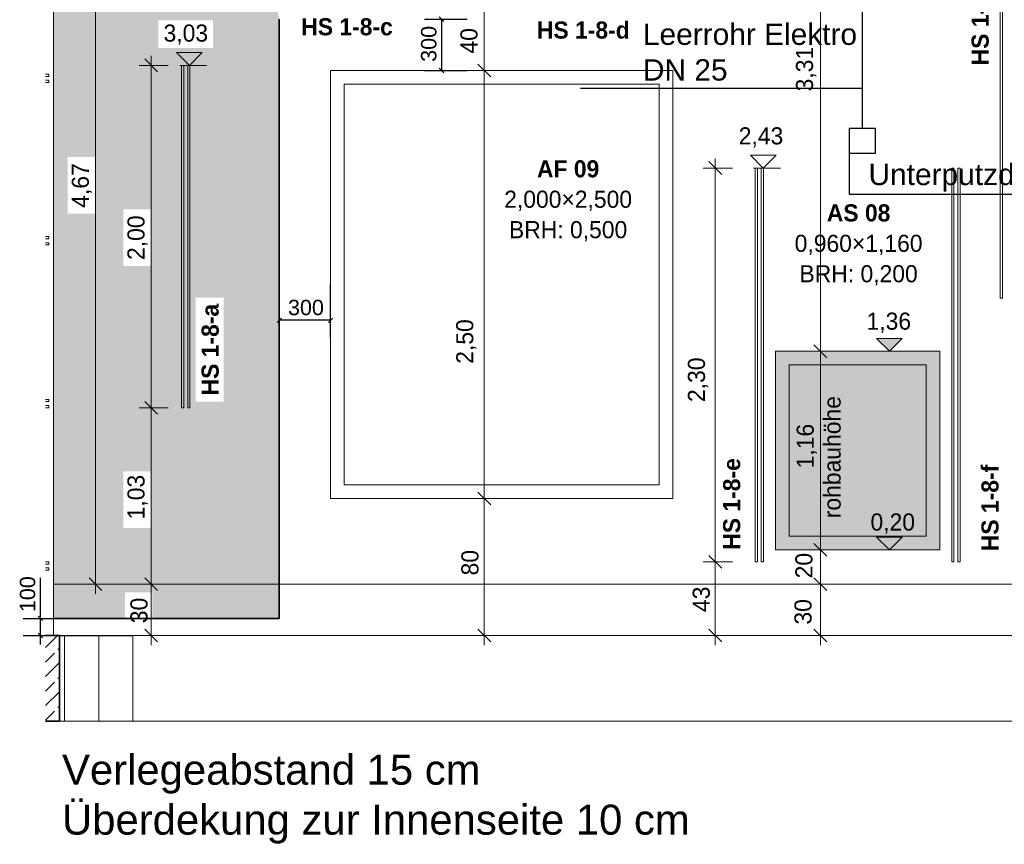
# Model space of a CAD drawing. Extents: x -22247 to 417655, y -187892 to 17509.
# Tile 50 of 62: x 396009 to 401765, y -186496 to -181679. Entities that reach past the tile are written whole.
import ezdxf
from ezdxf.lldxf.tags import DXFTag

# ---------------------------------------------------------------- set-up
doc = ezdxf.new("R2010")
doc.units = 0
doc.header["$LTSCALE"] = 50
doc.layers.get('0').update_dxf_attribs({"lineweight": 25})
for name, color, linetype, lineweight in [('01 Bemaßung einbauteile', 7, 'Continuous', 25), ('01AFU Allgemein Bemaßung', 7, 'Continuous', 25), ('20 Außenwände', 7, 'Continuous', 25), ('20 Dach Stb-Decke', 7, 'Continuous', 25), ('20 Einbauteile - Halfenschienen', 7, 'Continuous', 25), ('20 Fenster Texte', 7, 'Continuous', 25), ('20 Fundament', 7, 'Continuous', 25), ('H_Mass', 7, 'Continuous', 25), ('H_Text', 7, 'Continuous', 25), ('X_Text', 7, 'Continuous', 25)]:
    doc.layers.add(name, color=color, linetype=linetype, lineweight=lineweight)
doc.layers.add('E_Elektroinstallation', color=2, linetype='Continuous', lineweight=25, true_color=0xffff00)
doc.layers.add('H_Fläschenheizung', color=7, linetype='Continuous', lineweight=35, true_color=0xff9393)
doc.styles.add('ERSTELLTER_STIL_2', font='GOTHIC.TTF')
doc.styles.add('ERSTELLTER_STIL_3', font='txt')
doc.styles.get("Standard").update_dxf_attribs({"font": 'txt.shx'})
tags = doc.linetypes.add('Untersicht', pattern=[0.4, 0.3, -0.1]).pattern_tags.tags
tags[6:7] = [DXFTag(74, 4), DXFTag(75, 0), DXFTag(340, '0'), DXFTag(46, 1.0), DXFTag(50, 0.0), DXFTag(44, 0.0), DXFTag(45, 0.0)]
tags[4:5] = [DXFTag(74, 4), DXFTag(75, 0), DXFTag(340, '0'), DXFTag(46, 1.0), DXFTag(50, 0.0), DXFTag(44, 0.0), DXFTag(45, 0.0)]

# ---------------------------------------------------------------- blocks, each defined once
blk = doc.blocks.new('Schraffur_A07DSF0UVH', base_point=(396207.3, -185175.8))
at = {"ltscale": 0.35}
for points in [[(397300.1, -180443.3), (396207.3, -180405.8), (396289.6, -182481.4)], [(396207.3, -180405.8), (396289.6, -182481.4), (396207.3, -185175.8)], [(397300.1, -180443.3), (396449.6, -182481.4), (396289.6, -182481.4)], [(397300.1, -180443.3), (396820.2, -181682.4), (396449.6, -182481.4)], [(397300.1, -180443.3), (397140, -181682.4), (396820.2, -181682.4)], [(397140, -181844.2), (397201.3, -183302.6), (397300.1, -180443.3)], [(397300.1, -180443.3), (397140, -181844.2), (397140, -181682.4)], [(397300.1, -180603.3), (397201.3, -183910), (397300.1, -180443.3)], [(397201.3, -183302.6), (397300.1, -180443.3), (397201.3, -183910)], [(397300.1, -180603.3), (397526.9, -185175.8), (397201.3, -183910)], [(397300.1, -180603.3), (397526.9, -181675.8), (397526.9, -185175.8)], [(396820.2, -181682.4), (396615.2, -182786.8), (396449.6, -182811.3)], [(396820.2, -181682.4), (396449.6, -182811.3), (396449.6, -182481.4)], [(396820.2, -181682.4), (396775.2, -182786.8), (396615.2, -182786.8)], [(396820.2, -181682.4), (396784.3, -185024.6), (396775.2, -184647.5)], [(396820.2, -181682.4), (396775.2, -184647.5), (396775.2, -184317.5)], [(396820.2, -181682.4), (396775.2, -184317.5), (396775.2, -183116.8)], [(396820.2, -181682.4), (396775.2, -183116.8), (396775.2, -182786.8)], [(396820.2, -181682.4), (396820.2, -181844.2), (396784.3, -185175.8)], [(396820.2, -181682.4), (396784.3, -185175.8), (396784.3, -185024.6)], [(396784.3, -185175.8), (397037.1, -183910), (396820.2, -181844.2)], [(397037.1, -183910), (396820.2, -181844.2), (397037.1, -183302.6)], [(396820.2, -181844.2), (397037.1, -183302.6), (397140, -181844.2)], [(397037.1, -183302.6), (397140, -181844.2), (397201.3, -183302.6)], [(396289.6, -182481.4), (396207.3, -185175.8), (396289.6, -182811.3)], [(396207.3, -185175.8), (396289.6, -182811.3), (396624.3, -185175.8)], [(396289.6, -182811.3), (396624.3, -185175.8), (396449.6, -182811.3)], [(396449.6, -182811.3), (396615.2, -184647.5), (396615.2, -182786.8)], [(396624.3, -185175.8), (396449.6, -182811.3), (396615.2, -184647.5)], [(396615.2, -184647.5), (396615.2, -182786.8), (396615.2, -183116.8)], [(396615.2, -184317.5), (396615.2, -184647.5), (396615.2, -183116.8)], [(396615.2, -184317.5), (396615.2, -183116.8), (396775.2, -183116.8)], [(396615.2, -184317.5), (396775.2, -183116.8), (396775.2, -184317.5)], [(397526.9, -185175.8), (396784.3, -185175.8), (397037.1, -183910)], [(397526.9, -185175.8), (397037.1, -183910), (397201.3, -183910)], [(396624.3, -185024.6), (396624.3, -185175.8), (396615.2, -184647.5)], [(396624.3, -185024.6), (396615.2, -184647.5), (396775.2, -184647.5)], [(396624.3, -185024.6), (396775.2, -184647.5), (396784.3, -185024.6)]]:
    blk.add_solid(points, dxfattribs=at)
blk = doc.blocks.new('-D230')
at = {"layer": '01AFU Allgemein Bemaßung', "color": 7, "linetype": 'Continuous', "lineweight": 13, "ltscale": 3.71293e-05}
for p, q in [((396.4522, -180.3058), (396.4522, -180.2496)), ((396.5225, -180.3058), (396.3819, -180.3058)), ((396.4897, -180.3433), (396.4147, -180.2683)), ((396.4522, -184.9758), (396.4522, -180.3058)), ((396.4147, -184.9383), (396.4897, -185.0133)), ((396.5225, -184.9758), (396.3819, -184.9758)), ((396.4522, -185.0321), (396.4522, -184.9758))]:
    blk.add_line(p, q, dxfattribs=at)
at = {"layer": '01AFU Allgemein Bemaßung', "color": 7, "lineweight": 13, "ltscale": 3.71293e-05, "insert": (396.4322, -182.7777), "char_height": 0.1, "attachment_point": 7, "rotation": 90, "style": 'ERSTELLTER_STIL_2'}
blk.add_mtext('\\A1;{\\pql;\\fCentury Gothic|b0|i0|c0|p0;\\W1.000000;4,67}', dxfattribs=at)
blk = doc.blocks.new('-D231')
at = {"layer": '01AFU Allgemein Bemaßung', "color": 7, "linetype": 'Continuous', "lineweight": 13, "ltscale": 3.71293e-05}
for p, q in [((398.6875, -184.4383), (398.7625, -184.5133)), ((398.7954, -184.4758), (398.6547, -184.4758)), ((398.725, -185.2758), (398.725, -184.4758)), ((398.6875, -185.2383), (398.7625, -185.3133)), ((398.7954, -185.2758), (398.6547, -185.2758)), ((398.725, -185.3321), (398.725, -185.2758))]:
    blk.add_line(p, q, dxfattribs=at)
at = {"layer": '01AFU Allgemein Bemaßung', "color": 7, "lineweight": 13, "ltscale": 3.71293e-05, "insert": (398.6923, -184.925), "char_height": 0.1, "attachment_point": 7, "rotation": 90, "style": 'ERSTELLTER_STIL_2'}
blk.add_mtext('\\A1;{\\pql;\\fCentury Gothic|b0|i0|c0|p0;\\W1.000000;80}', dxfattribs=at)
blk = doc.blocks.new('-D232')
at = {"layer": '01AFU Allgemein Bemaßung', "color": 7, "linetype": 'Continuous', "lineweight": 13, "ltscale": 3.71293e-05}
for p, q in [((398.7954, -181.9758), (398.6547, -181.9758)), ((398.6875, -181.9383), (398.7625, -182.0133)), ((398.725, -184.4758), (398.725, -181.9758)), ((398.6875, -184.4383), (398.7625, -184.5133)), ((398.7954, -184.4758), (398.6547, -184.4758))]:
    blk.add_line(p, q, dxfattribs=at)
at = {"layer": '01AFU Allgemein Bemaßung', "color": 7, "lineweight": 13, "ltscale": 3.71293e-05, "insert": (398.6792, -183.6889), "char_height": 0.1, "attachment_point": 7, "rotation": 90, "style": 'ERSTELLTER_STIL_2'}
blk.add_mtext('\\A1;{\\pql;\\fCentury Gothic|b0|i0|c0|p0;\\W1.000000;2,50}', dxfattribs=at)
blk = doc.blocks.new('-D233')
at = {"layer": '01AFU Allgemein Bemaßung', "color": 7, "linetype": 'Continuous', "lineweight": 13, "ltscale": 3.71293e-05}
for p, q in [((398.6875, -181.5406), (398.7625, -181.6156)), ((398.7954, -181.5781), (398.6547, -181.5781)), ((398.725, -181.9758), (398.725, -181.5781)), ((398.7954, -181.9758), (398.6547, -181.9758)), ((398.6875, -181.9383), (398.7625, -182.0133))]:
    blk.add_line(p, q, dxfattribs=at)
at = {"layer": '01AFU Allgemein Bemaßung', "color": 7, "lineweight": 13, "ltscale": 3.71293e-05, "insert": (398.6867, -181.8768), "char_height": 0.1, "attachment_point": 7, "rotation": 90, "style": 'ERSTELLTER_STIL_2'}
blk.add_mtext('\\A1;{\\pql;\\fCentury Gothic|b0|i0|c0|p0;\\W1.000000;40}', dxfattribs=at)
blk = doc.blocks.new('-D264')
at = {"layer": '01 Bemaßung einbauteile', "color": 200, "linetype": 'Continuous', "lineweight": 18, "ltscale": 0.000188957, "true_color": 0xd600ff}
for p, q in [((396.7401, -184.9383), (396.8151, -185.0133)), ((396.848, -184.9758), (396.6776, -184.9758)), ((396.7776, -185.2758), (396.7776, -184.9758)), ((396.7401, -185.2383), (396.8151, -185.3133)), ((396.8776, -185.2758), (396.7073, -185.2758)), ((396.7776, -185.3321), (396.7776, -185.2758))]:
    blk.add_line(p, q, dxfattribs=at)
at = {"layer": '01 Bemaßung einbauteile', "color": 200, "lineweight": 18, "ltscale": 0.000188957, "true_color": 0xd600ff, "insert": (396.7576, -185.2041), "char_height": 0.1, "attachment_point": 7, "rotation": 90, "style": 'ERSTELLTER_STIL_2'}
blk.add_mtext('\\A1;{\\pql;\\fCentury Gothic|b0|i0|c0|p0;\\W1.000000;30}', dxfattribs=at)
blk = doc.blocks.new('-D265')
at = {"layer": '01 Bemaßung einbauteile', "color": 200, "linetype": 'Continuous', "lineweight": 18, "ltscale": 0.000188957, "true_color": 0xd600ff}
for p, q in [((396.7401, -183.9082), (396.8151, -183.9832)), ((396.8776, -183.9457), (396.7073, -183.9457)), ((396.7776, -184.9758), (396.7776, -183.9457)), ((396.7401, -184.9383), (396.8151, -185.0133)), ((396.848, -184.9758), (396.6776, -184.9758))]:
    blk.add_line(p, q, dxfattribs=at)
at = {"layer": '01 Bemaßung einbauteile', "color": 200, "lineweight": 18, "ltscale": 0.000188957, "true_color": 0xd600ff, "insert": (396.7576, -184.5977), "char_height": 0.1, "attachment_point": 7, "rotation": 90, "style": 'ERSTELLTER_STIL_2'}
blk.add_mtext('\\A1;{\\pql;\\fCentury Gothic|b0|i0|c0|p0;\\W1.000000;1,03}', dxfattribs=at)
blk = doc.blocks.new('-D266')
at = {"layer": '01 Bemaßung einbauteile', "color": 200, "linetype": 'Continuous', "lineweight": 18, "ltscale": 0.000188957, "true_color": 0xd600ff}
for p, q in [((396.8151, -181.9832), (396.7401, -181.9082)), ((396.7776, -181.9457), (396.7776, -181.8895)), ((396.8776, -181.9457), (396.7073, -181.9457)), ((396.7776, -183.9457), (396.7776, -181.9457)), ((396.7401, -183.9082), (396.8151, -183.9832)), ((396.8776, -183.9457), (396.7073, -183.9457))]:
    blk.add_line(p, q, dxfattribs=at)
at = {"layer": '01 Bemaßung einbauteile', "color": 200, "lineweight": 18, "ltscale": 0.000188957, "true_color": 0xd600ff, "insert": (396.7576, -183.0826), "char_height": 0.1, "attachment_point": 7, "rotation": 90, "style": 'ERSTELLTER_STIL_2'}
blk.add_mtext('\\A1;{\\pql;\\fCentury Gothic|b0|i0|c0|p0;\\W1.000000;2,00}', dxfattribs=at)
blk = doc.blocks.new('-D267')
at = {"layer": '01 Bemaßung einbauteile', "color": 200, "linetype": 'Continuous', "lineweight": 18, "ltscale": 0.000188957, "true_color": 0xd600ff}
for p, q in [((400.1754, -184.8457), (400.0051, -184.8457)), ((400.0379, -184.8082), (400.1129, -184.8832)), ((400.0754, -185.2758), (400.0754, -184.8457)), ((400.0379, -185.2383), (400.1129, -185.3133)), ((400.1754, -185.2758), (400.0051, -185.2758)), ((400.0754, -185.3321), (400.0754, -185.2758))]:
    blk.add_line(p, q, dxfattribs=at)
at = {"layer": '01 Bemaßung einbauteile', "color": 200, "lineweight": 18, "ltscale": 0.000188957, "true_color": 0xd600ff, "insert": (400.0444, -185.139), "char_height": 0.1, "attachment_point": 7, "rotation": 90, "style": 'ERSTELLTER_STIL_2'}
blk.add_mtext('\\A1;{\\pql;\\fCentury Gothic|b0|i0|c0|p0;\\W1.000000;43}', dxfattribs=at)
blk = doc.blocks.new('-D268')
at = {"layer": '01 Bemaßung einbauteile', "color": 200, "linetype": 'Continuous', "lineweight": 18, "ltscale": 0.000188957, "true_color": 0xd600ff}
for p, q in [((400.0754, -182.5457), (400.0754, -182.4895)), ((400.1754, -182.5457), (400.0051, -182.5457)), ((400.1129, -182.5832), (400.0379, -182.5082)), ((400.0754, -184.8457), (400.0754, -182.5457)), ((400.1754, -184.8457), (400.0051, -184.8457)), ((400.0379, -184.8082), (400.1129, -184.8832))]:
    blk.add_line(p, q, dxfattribs=at)
at = {"layer": '01 Bemaßung einbauteile', "color": 200, "lineweight": 18, "ltscale": 0.000188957, "true_color": 0xd600ff, "insert": (400.0336, -183.9123), "char_height": 0.1, "attachment_point": 7, "rotation": 90, "style": 'ERSTELLTER_STIL_2'}
blk.add_mtext('\\A1;{\\pql;\\fCentury Gothic|b0|i0|c0|p0;\\W1.000000;2,30}', dxfattribs=at)
blk = doc.blocks.new('-D273')
at = {"layer": '01AFU Allgemein Bemaßung', "color": 7, "linetype": 'Continuous', "lineweight": 13, "ltscale": 3.71293e-05}
for p, q in [((400.6518, -184.9383), (400.7268, -185.0133)), ((400.7596, -184.9758), (400.619, -184.9758)), ((400.6893, -185.2758), (400.6893, -184.9758)), ((400.6518, -185.2383), (400.7268, -185.3133)), ((400.7596, -185.2758), (400.619, -185.2758)), ((400.6893, -185.3321), (400.6893, -185.2758))]:
    blk.add_line(p, q, dxfattribs=at)
at = {"layer": '01AFU Allgemein Bemaßung', "color": 7, "lineweight": 13, "ltscale": 3.71293e-05, "insert": (400.6392, -185.2121), "char_height": 0.1, "attachment_point": 7, "rotation": 90, "style": 'ERSTELLTER_STIL_2'}
blk.add_mtext('\\A1;{\\pql;\\fCentury Gothic|b0|i0|c0|p0;\\W1.000000;30}', dxfattribs=at)
blk = doc.blocks.new('-D274')
at = {"layer": '01AFU Allgemein Bemaßung', "color": 7, "linetype": 'Continuous', "lineweight": 13, "ltscale": 3.71293e-05}
for p, q in [((400.6893, -184.7759), (400.6893, -183.6159)), ((400.6518, -184.7384), (400.7268, -184.8134)), ((400.7596, -184.7759), (400.619, -184.7759)), ((400.6893, -184.9758), (400.6893, -184.7759)), ((400.6518, -184.9383), (400.7268, -185.0133)), ((400.7596, -184.9758), (400.619, -184.9758))]:
    blk.add_line(p, q, dxfattribs=at)
at = {"layer": '01AFU Allgemein Bemaßung', "color": 7, "lineweight": 13, "ltscale": 3.71293e-05, "insert": (400.6444, -184.9422), "char_height": 0.1, "attachment_point": 7, "rotation": 90, "style": 'ERSTELLTER_STIL_2'}
blk.add_mtext('\\A1;{\\pql;\\fCentury Gothic|b0|i0|c0|p0;\\W1.000000;20}', dxfattribs=at)
blk = doc.blocks.new('-D275')
at = {"layer": '01AFU Allgemein Bemaßung', "color": 7, "linetype": 'Continuous', "lineweight": 13, "ltscale": 3.71293e-05}
for p, q in [((400.6518, -183.5784), (400.7268, -183.6534)), ((400.7596, -183.6159), (400.619, -183.6159)), ((400.6893, -184.7759), (400.6893, -183.6159)), ((400.6518, -184.7384), (400.7268, -184.8134))]:
    blk.add_line(p, q, dxfattribs=at)
at = {"layer": '01AFU Allgemein Bemaßung', "color": 7, "lineweight": 13, "ltscale": 3.71293e-05, "char_height": 0.1, "attachment_point": 7, "rotation": 90, "style": 'ERSTELLTER_STIL_2'}
for s, insert in [('\\A1;{\\pql;\\fCentury Gothic|b0|i0|c0|p0;\\W1.000000;rohbauhöhe}', (400.8093, -184.591)), ('\\A1;{\\pql;\\fCentury Gothic|b0|i0|c0|p0;\\W1.000000;1,16}', (400.6693, -184.2999))]:
    blk.add_mtext(s, dxfattribs=dict(at, insert=insert))
blk = doc.blocks.new('-D276')
at = {"layer": '01AFU Allgemein Bemaßung', "color": 7, "linetype": 'Continuous', "lineweight": 13, "ltscale": 3.71293e-05}
for p, q in [((400.6893, -180.3058), (400.6893, -180.2496)), ((400.7596, -180.3058), (400.619, -180.3058)), ((400.7268, -180.3433), (400.6518, -180.2683)), ((400.6893, -183.6159), (400.6893, -180.3058)), ((400.6518, -183.5784), (400.7268, -183.6534)), ((400.7596, -183.6159), (400.619, -183.6159))]:
    blk.add_line(p, q, dxfattribs=at)
at = {"layer": '01AFU Allgemein Bemaßung', "color": 7, "lineweight": 13, "ltscale": 3.71293e-05, "insert": (400.6652, -182.0978), "char_height": 0.1, "attachment_point": 7, "rotation": 90, "style": 'ERSTELLTER_STIL_2'}
blk.add_mtext('\\A1;{\\pql;\\fCentury Gothic|b0|i0|c0|p0;\\W1.000000;3,31}', dxfattribs=at)
blk = doc.blocks.new('Maß_A06WQO071A', base_point=(397513.7, -183535))
at = {"ltscale": 0.000976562}
for p, q in [((397526.9, -183535), (397526.9, -183225.8)), ((397826.9, -183535), (397826.9, -183225.8)), ((397513.7, -183448.3), (397540.2, -183421.7)), ((397826.9, -183435), (397526.9, -183435)), ((397813.7, -183448.3), (397840.2, -183421.7))]:
    blk.add_line(p, q, dxfattribs=at)
at = {"ltscale": 0.000976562, "insert": (397577.7, -183315), "char_height": 90, "attachment_point": 1}
blk.add_mtext('{\\fArial;300}', dxfattribs=at)
blk = doc.blocks.new('Maß_A06WQO0E1A', base_point=(398355, -181989.1))
at = {"ltscale": 0.000976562}
for p, q in [((398375, -181675.8), (398625, -181675.8)), ((398488.3, -181689.1), (398461.7, -181662.6)), ((398475, -181675.8), (398475, -181975.8)), ((398375, -181975.8), (398625, -181975.8)), ((398488.3, -181989.1), (398461.7, -181962.6))]:
    blk.add_line(p, q, dxfattribs=at)
at = {"ltscale": 0.000976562, "insert": (398355, -181925.1), "char_height": 90, "attachment_point": 1, "rotation": 90}
blk.add_mtext('{\\fArial;300}', dxfattribs=at)
blk = doc.blocks.new('Maß_A06WQO0I1A', base_point=(396010, -185328.9))
at = {"ltscale": 0.000976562}
for p, q in [((396130, -185328.9), (396130, -184939.6)), ((396030, -185175.8), (396207.3, -185175.8)), ((396143.3, -185189.1), (396116.7, -185162.6)), ((396030, -185275.8), (396671, -185275.8)), ((396143.3, -185289.1), (396116.7, -185262.6))]:
    blk.add_line(p, q, dxfattribs=at)
at = {"ltscale": 0.000976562, "insert": (396010, -185139.5), "char_height": 90, "attachment_point": 1, "rotation": 90}
blk.add_mtext('{\\fArial;100}', dxfattribs=at)
blk = doc.blocks.new('Polygon_A07DSF0VVH', base_point=(400857.4, -182458.1))
at = {"ltscale": 0.25}
for p, q in [((400857.4, -182315.5), (400857.4, -182458.1)), ((401011.6, -182315.5), (400857.4, -182315.5)), ((401011.6, -182458.1), (401011.6, -182315.5)), ((400857.4, -182458.1), (401011.6, -182458.1))]:
    blk.add_line(p, q, dxfattribs=at)

msp = doc.modelspace()

# ---------------------------------------------------------------- hatches: boundary and pattern name
at = {"linetype": 'Continuous', "lineweight": 13, "ltscale": 3.71293e-05}
for points in [[(401092.8, -183615.9), (401167.8, -183540.9), (401017.8, -183540.9)], [(401092.8, -184775.9), (401167.8, -184700.9), (401017.8, -184700.9)]]:
    msp.add_hatch(color=7, dxfattribs=at).paths.add_polyline_path(points)
at = {"linetype": 'Continuous', "lineweight": 0, "ltscale": 3.71293e-05, "true_color": 0xa8a8a8}
msp.add_hatch(color=253, dxfattribs=at).paths.add_polyline_path([(401386.9, -183615.7), (400426.9, -183615.7), (400426.9, -184775.7), (401386.9, -184775.7)])
at = {"layer": '20 Fundament', "linetype": 'Continuous', "lineweight": 13, "ltscale": 3.71293e-05, "true_color": 0x000100}
h = msp.add_hatch(dxfattribs=at)
h.set_pattern_fill('Beton_Stahlbeton_0007', color=98, scale=1000, style=0, pattern_type=2)
h.set_pattern_definition([(45, (402469.82, -184975.84), (-84.8528, 84.8528), []), (45, (402427.4, -184933.41), (-84.8528, 84.8528), [90, -30])])
h.paths.add_polyline_path([(396159.7, -185275.8), (396159.7, -185775.8), (396241.2, -185775.8), (396241.2, -185275.8)])

# ---------------------------------------------------------------- linework, layer by layer
at = {"color": 7, "linetype": 'Continuous', "lineweight": 13, "ltscale": 3.71293e-05}
for p, q in [((401092.8, -183615.9), (401017.8, -183540.9)), ((401017.8, -183540.9), (401167.8, -183540.9)), ((401167.8, -183540.9), (401092.8, -183615.9)), ((401092.8, -183615.9), (401036.6, -183615.9)), ((401092.8, -183615.9), (401192.8, -183615.9)), ((401092.8, -184775.9), (401017.8, -184700.9)), ((401017.8, -184700.9), (401167.8, -184700.9)), ((401167.8, -184700.9), (401092.8, -184775.9)), ((401092.8, -184775.9), (401036.6, -184775.9)), ((401092.8, -184775.9), (401192.8, -184775.9))]:
    msp.add_line(p, q, dxfattribs=at)
msp.add_lwpolyline([(401386.9, -183615.7), (400426.9, -183615.7), (400426.9, -184775.7), (401386.9, -184775.7)], close=True, dxfattribs=at)
at = {"layer": '01 Bemaßung einbauteile', "color": 200, "linetype": 'Continuous', "lineweight": 18, "ltscale": 0.000188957, "true_color": 0xd600ff}
for p, q in [((397001.2, -181945.7), (396926.2, -181870.7)), ((396926.2, -181870.7), (397076.2, -181870.7)), ((397076.2, -181870.7), (397001.2, -181945.7)), ((397001.2, -181945.7), (396944.9, -181945.7)), ((397001.2, -181945.7), (397101.2, -181945.7)), ((400355.6, -182545.7), (400280.6, -182470.7)), ((400280.6, -182470.7), (400430.6, -182470.7)), ((400430.6, -182470.7), (400355.6, -182545.7)), ((400355.6, -182545.7), (400299.4, -182545.7)), ((400355.6, -182545.7), (400455.6, -182545.7))]:
    msp.add_line(p, q, dxfattribs=at)
at = {"layer": '20 Außenwände', "color": 7, "linetype": 'Continuous', "lineweight": 18, "ltscale": 0.000188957}
for p, q in [((396207.3, -180305.8), (396207.3, -185275.8)), ((397826.9, -184475.8), (397826.9, -181975.8)), ((397826.9, -181975.8), (399826.9, -181975.8)), ((399826.9, -181975.8), (399826.9, -184475.8)), ((397906.9, -184395.8), (397906.9, -182055.8)), ((397906.9, -182055.8), (398826.9, -182055.8)), ((398826.9, -182055.8), (399746.9, -182055.8)), ((399746.9, -182055.8), (399746.9, -184395.8)), ((400506.9, -183695.9), (401306.9, -183695.9)), ((400506.9, -184695.9), (400506.9, -183695.9)), ((401306.9, -183695.9), (401306.9, -184695.9)), ((398826.9, -184395.8), (397906.9, -184395.8)), ((399746.9, -184395.8), (398826.9, -184395.8)), ((399826.9, -184475.8), (397826.9, -184475.8)), ((401306.9, -184695.9), (400506.9, -184695.9)), ((396471, -185275.8), (396671, -185275.8))]:
    msp.add_line(p, q, dxfattribs=at)
at = {"layer": '20 Dach Stb-Decke', "color": 30, "linetype": 'Untersicht', "lineweight": 18, "ltscale": 4.72392e-05, "true_color": 0xff7300}
msp.add_line((396208.9, -184975.8), (409392.6, -184975.8), dxfattribs=at)
at = {"layer": '20 Einbauteile - Halfenschienen', "color": 200, "linetype": 'Continuous', "lineweight": 18, "ltscale": 0.000188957, "true_color": 0xd600ff}
for p, q in [((401740.2, -183305.8), (401740.2, -181305.8)), ((401753.5, -183305.8), (401753.5, -181305.8)), ((396955.7, -181945.7), (396968.9, -181945.7)), ((396955.7, -183945.7), (396955.7, -181945.7)), ((396968.9, -183945.7), (396968.9, -181945.7)), ((396991.4, -183945.7), (396991.4, -181945.7)), ((396991.4, -181945.7), (397004.7, -181945.7)), ((397004.7, -183945.7), (397004.7, -181945.7)), ((396179, -181996.8), (396159.7, -181996.8)), ((396179, -182010.1), (396159.7, -182010.1)), ((396179, -182032.6), (396159.7, -182032.6)), ((396179, -182010.1), (396179, -181996.8)), ((396179, -182045.8), (396179, -182032.6)), ((396179, -182045.8), (396159.7, -182045.8)), ((400307.9, -182545.7), (400321.2, -182545.7)), ((400307.9, -184845.7), (400307.9, -182545.7)), ((400321.2, -184845.7), (400321.2, -182545.7)), ((400343.7, -184845.7), (400343.7, -182545.7)), ((400343.7, -182545.7), (400356.9, -182545.7)), ((400356.9, -184845.7), (400356.9, -182545.7)), ((401456.9, -182545.7), (401470.2, -182545.7)), ((401456.9, -184845.7), (401456.9, -182545.7)), ((401470.2, -184845.7), (401470.2, -182545.7)), ((401492.7, -184845.7), (401492.7, -182545.7)), ((401492.7, -182545.7), (401505.9, -182545.7)), ((401505.9, -184845.7), (401505.9, -182545.7)), ((396179, -182945.8), (396159.7, -182945.8)), ((396179, -182959.1), (396179, -182945.8)), ((396179, -182959.1), (396159.7, -182959.1)), ((396179, -182981.6), (396159.7, -182981.6)), ((396179, -182994.8), (396159.7, -182994.8)), ((396179, -182994.8), (396179, -182981.6)), ((401740.2, -183305.8), (401753.5, -183305.8)), ((396179, -183896.7), (396159.7, -183896.7)), ((396179, -183910), (396159.7, -183910)), ((396179, -183932.5), (396159.7, -183932.5)), ((396179, -183910), (396179, -183896.7)), ((396179, -183945.7), (396179, -183932.5)), ((396179, -183945.7), (396159.7, -183945.7)), ((396955.7, -183945.7), (396968.9, -183945.7)), ((396991.4, -183945.7), (397004.7, -183945.7)), ((396179, -184845.7), (396159.7, -184845.7)), ((396179, -184859), (396179, -184845.7)), ((400307.9, -184845.7), (400321.2, -184845.7)), ((400343.7, -184845.7), (400356.9, -184845.7)), ((401456.9, -184845.7), (401470.2, -184845.7)), ((401492.7, -184845.7), (401505.9, -184845.7)), ((396179, -184859), (396159.7, -184859)), ((396179, -184881.5), (396159.7, -184881.5)), ((396179, -184894.7), (396159.7, -184894.7)), ((396179, -184894.7), (396179, -184881.5))]:
    msp.add_line(p, q, dxfattribs=at)
at = {"layer": '20 Fundament', "color": 7, "linetype": 'Continuous', "lineweight": 35, "ltscale": 0.005252}
for p, q in [((396241.2, -185275.8), (396159.7, -185275.8)), ((396241.2, -185275.8), (396241.2, -185775.8)), ((396241.2, -185775.8), (396159.7, -185775.8))]:
    msp.add_line(p, q, dxfattribs=at)
at = {"layer": '20 Fundament', "color": 7, "linetype": 'Continuous', "lineweight": 18, "ltscale": 0.000188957}
for p, q in [((396241.2, -185275.8), (396271, -185275.8)), ((396271, -185275.8), (396471, -185275.8)), ((396271, -185775.8), (396271, -185275.8)), ((396471, -185355.8), (396471, -185275.8)), ((396671, -185275.8), (409222.6, -185275.8)), ((396671, -185275.8), (396671, -185355.8)), ((396471, -185775.8), (396471, -185355.8)), ((396671, -185355.8), (396671, -185775.8)), ((396241.2, -185775.8), (396271, -185775.8)), ((396271, -185775.8), (396471, -185775.8)), ((396671, -185775.8), (396471, -185775.8)), ((396671, -185775.8), (409222.6, -185775.8))]:
    msp.add_line(p, q, dxfattribs=at)
at = {"layer": 'E_Elektroinstallation', "ltscale": 0.003752}
msp.add_line((400934.5, -180414.1), (400934.5, -182315.5), dxfattribs=at)
at = {"layer": 'H_Fläschenheizung', "ltscale": 0.35}
msp.add_line((397526.9, -181675.8), (397526.9, -185175.8), dxfattribs=at)
at = {"layer": 'H_Fläschenheizung', "ltscale": 0.005252}
msp.add_line((396207.3, -185175.8), (397526.9, -185175.8), dxfattribs=at)
at = {"layer": 'X_Text', "ltscale": 0.003752}
for p, q in [((399287, -182078.6), (400934.5, -182078.6)), ((400857.4, -182458.1), (400857.4, -182697.5)), ((400857.4, -182697.5), (401935.8, -182697.5))]:
    msp.add_line(p, q, dxfattribs=at)

# ---------------------------------------------------------------- block references
at = {"layer": '01 Bemaßung einbauteile', "color": 200, "linetype": 'Continuous', "lineweight": 18, "ltscale": 0.000188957, "true_color": 0xd600ff, "xscale": 1000, "yscale": 1000, "zscale": 1000}
for name in ['-D266', '-D268', '-D265', '-D267', '-D264']:
    msp.add_blockref(name, (0, 0), dxfattribs=at)
at = {"layer": '01AFU Allgemein Bemaßung', "color": 7, "linetype": 'Continuous', "lineweight": 13, "ltscale": 3.71293e-05, "xscale": 1000, "yscale": 1000, "zscale": 1000}
for name in ['-D230', '-D276', '-D233', '-D232', '-D275', '-D274', '-D231', '-D273']:
    msp.add_blockref(name, (0, 0), dxfattribs=at)
at = {"layer": 'E_Elektroinstallation', "ltscale": 0.25}
msp.add_blockref('Polygon_A07DSF0VVH', (400857.4, -182458.1), dxfattribs=at)
at = {"layer": 'H_Fläschenheizung', "ltscale": 0.35}
msp.add_blockref('Schraffur_A07DSF0UVH', (396207.3, -185175.8), dxfattribs=at)
at = {"layer": 'H_Mass', "ltscale": 0.000976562}
for name, p in [('Maß_A06WQO0E1A', (398355, -181989.1)), ('Maß_A06WQO071A', (397513.7, -183535)), ('Maß_A06WQO0I1A', (396010, -185328.9))]:
    msp.add_blockref(name, p, dxfattribs=at)

# ---------------------------------------------------------------- texts
at = {"color": 7, "lineweight": 13, "ltscale": 3.71293e-05, "char_height": 100, "attachment_point": 7, "style": 'ERSTELLTER_STIL_2'}
for s, insert in [('\\A1;{\\fCentury Gothic|b0|i0|c0|p0;\\W1;1,36}', (400959.2, -183508.4)), ('\\A1;{\\fCentury Gothic|b0|i0|c0|p0;\\W1;0,20}', (400982.3, -184681.7))]:
    msp.add_mtext(s, dxfattribs=dict(at, insert=insert))
at = {"layer": '01 Bemaßung einbauteile', "color": 7, "linetype": 'Continuous', "lineweight": 13, "ltscale": 3.71293e-05, "char_height": 100, "attachment_point": 8, "rotation": 90, "style": 'ERSTELLTER_STIL_3'}
for s, insert in [('\\A1;{\\fCentury Gothic|b1|i0|c0|p0;\\W1;HS 1-8-g}', (401704, -181674.9)), ('\\A1;{\\fCentury Gothic|b1|i0|c0|p0;\\W1;HS 1-8-a}', (397173.9, -183606.3)), ('\\A1;{\\fCentury Gothic|b1|i0|c0|p0;\\W1;HS 1-8-e}', (400222.3, -184507.7)), ('\\A1;{\\fCentury Gothic|b1|i0|c0|p0;\\W1;HS 1-8-f}', (401732.1, -184531.2))]:
    msp.add_mtext(s, dxfattribs=dict(at, insert=insert))
at = {"layer": '01 Bemaßung einbauteile', "color": 7, "linetype": 'Continuous', "lineweight": 13, "ltscale": 3.71293e-05, "char_height": 100, "attachment_point": 8, "style": 'ERSTELLTER_STIL_3'}
for s, insert in [('\\A1;{\\fCentury Gothic|b1|i0|c0|p0;\\W1;HS 1-8-c}', (397922.7, -181771.8)), ('\\A1;{\\fCentury Gothic|b1|i0|c0|p0;\\W1;HS 1-8-d}', (399303.8, -181791))]:
    msp.add_mtext(s, dxfattribs=dict(at, insert=insert))
at = {"layer": '01 Bemaßung einbauteile', "color": 200, "lineweight": 18, "ltscale": 0.000188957, "true_color": 0xd600ff, "char_height": 100, "attachment_point": 7, "style": 'ERSTELLTER_STIL_2'}
for s, insert in [('\\A1;{\\fCentury Gothic|b0|i0|c0|p0;\\W1;3,03}', (396850.2, -181825.8)), ('\\A1;{\\fCentury Gothic|b0|i0|c0|p0;\\W1;2,43}', (400212.3, -182426.1))]:
    msp.add_mtext(s, dxfattribs=dict(at, insert=insert))
at = {"layer": '20 Fenster Texte', "color": 7, "linetype": 'Continuous', "lineweight": 13, "ltscale": 3.71293e-05, "char_height": 100, "attachment_point": 8, "line_spacing_factor": 1.065938, "style": 'ERSTELLTER_STIL_3'}
for s, insert in [('\\A1;{\\fCentury Gothic|b1|i0|c0|p0;\\W1;AF 09\\P\\fCentury Gothic|b0|i0|c0|p0;\\W1;2,000×2,500\\P\\fCentury Gothic|b0|i0|c0|p0;\\W1;BRH: \\fCentury Gothic|b0|i0|c0|p0;\\W1;0,500}', (399215, -182974)), ('\\A1;{\\fCentury Gothic|b1|i0|c0|p0;\\W1;AS 08\\P\\fCentury Gothic|b0|i0|c0|p0;\\W1;0,960×1,160\\P\\fCentury Gothic|b0|i0|c0|p0;\\W1;BRH: \\fCentury Gothic|b0|i0|c0|p0;\\W1;0,200}', (400912.9, -183231.5))]:
    msp.add_mtext(s, dxfattribs=dict(at, insert=insert))
at = {"layer": 'H_Text', "ltscale": 0.000976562, "insert": (396256.8, -185972.4), "char_height": 175, "width": 189000, "attachment_point": 1}
msp.add_mtext('\\fArial|b0|i0|c0|p34;Verlegeabstand 15 cm \\PÜberdekung zur Innenseite 10 cm ', dxfattribs=at)
at = {"layer": 'X_Text', "ltscale": 0.000976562, "char_height": 125, "width": 1997.778, "attachment_point": 1}
for s, insert in [('\\fArial|b0|i0|c0|p34;Leerrohr Elektro\\PDN 25', (399652.1, -181701.3)), ('\\fArial|b0|i0|c0|p34;Unterputzdose\\P', (400970.7, -182520.1))]:
    msp.add_mtext(s, dxfattribs=dict(at, insert=insert))

doc.saveas('drawing.dxf')
